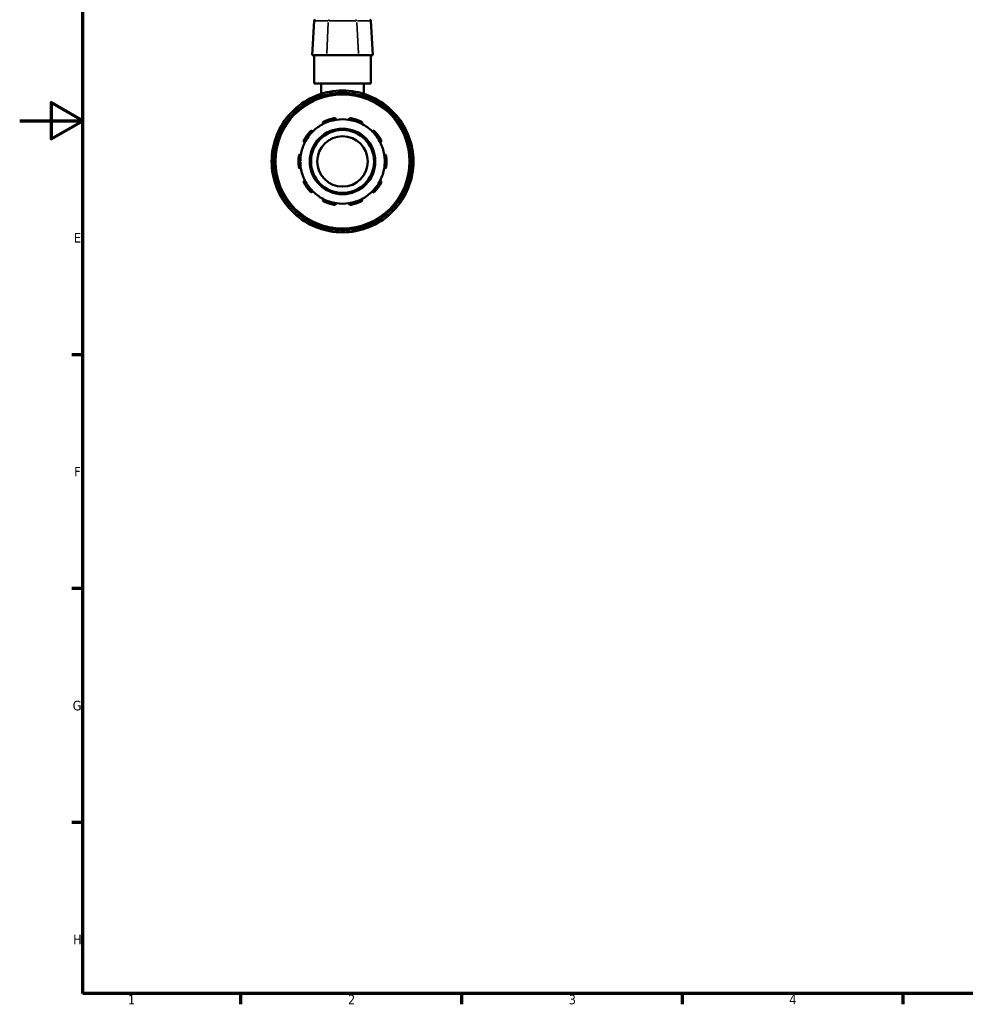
# Model space of a CAD drawing. Header units: millimetres. Extents: x 0 to 900, y -241 to 602.
# Tile 1 of 11: x 0 to 300, y 17 to 329. Entities that reach past the tile are written whole.
import ezdxf

# ---------------------------------------------------------------- set-up
doc = ezdxf.new("R2010")
doc.units = ezdxf.units.MM
for name, color, linetype, lineweight in [('Border (ANSI)', 7, 'Continuous', 70), ('Visible (ANSI)', 7, 'Continuous', 50), ('Visible Narrow (ANSI)', 7, 'Continuous', 35)]:
    doc.layers.add(name, color=color, linetype=linetype, lineweight=lineweight)
doc.styles.add('Note Text (ANSI)', font='tahoma.ttf')

# ---------------------------------------------------------------- blocks, each defined once
blk = doc.blocks.new('Borders Default Border')
at = {"layer": 'Border (ANSI)'}
for p, q in [((20, 222.75), (16.55, 222.75)), ((20, 148.5), (16.55, 148.5)), ((20, 74.25), (16.55, 74.25)), ((70.08, 20), (70.08, 16.55)), ((140.17, 20), (140.17, 16.55)), ((210.25, 20), (210.25, 16.55)), ((280.33, 20), (280.33, 16.55))]:
    blk.add_line(p, q, dxfattribs=at)
at = {"layer": 'Border (ANSI)', "flags": 128}
for points in [[(20, 20), (20, 574), (821, 574), (821, 20), (20, 20)], [(0, 297), (20, 297), (10, 302.77), (10, 291.23), (20, 297)]]:
    blk.add_lwpolyline(points, dxfattribs=at)
at = {"layer": 'Border (ANSI)', "char_height": 3.05, "attachment_point": 7, "style": 'Note Text (ANSI)'}
for s, insert in [('E', (17.21, 258.35)), ('F', (17.29, 184.1)), ('G', (16.81, 109.79)), ('H', (16.97, 35.6)), ('1', (34.35, 16.55)), ('2', (104.2, 16.55)), ('3', (174.26, 16.49)), ('4', (244.23, 16.55))]:
    blk.add_mtext(s, dxfattribs=dict(at, insert=insert))

msp = doc.modelspace()

# ---------------------------------------------------------------- linework, layer by layer
at = {"layer": 'Visible (ANSI)'}
for p, q in [((93.439, 328.713), (92.869, 317.842)), ((111.478, 328.713), (112.048, 317.842)), ((92.942, 317.842), (92.869, 317.842)), ((92.942, 317.842), (97.408, 317.842)), ((93.459, 308.842), (93.459, 317.842)), ((107.509, 317.842), (97.408, 317.842)), ((107.509, 317.842), (111.975, 317.842)), ((111.459, 308.842), (111.459, 317.842)), ((112.048, 317.842), (111.975, 317.842)), ((111.459, 308.842), (93.459, 308.842)), ((95.709, 308.842), (95.709, 305.556)), ((109.209, 308.842), (109.209, 305.556)), ((94.613, 304.431), (94.714, 304.256)), ((99.084, 305.427), (99.084, 305.629)), ((105.834, 305.629), (105.834, 305.427)), ((110.203, 304.256), (110.304, 304.431)), ((88.868, 300.881), (88.768, 301.056)), ((116.149, 301.056), (116.049, 300.881)), ((85.495, 297.783), (85.67, 297.683)), ((119.247, 297.683), (119.422, 297.783)), ((82.295, 291.837), (82.12, 291.938)), ((122.797, 291.938), (122.622, 291.837)), ((80.922, 287.467), (81.124, 287.467)), ((123.793, 287.467), (123.995, 287.467)), ((81.124, 280.717), (80.922, 280.717)), ((123.995, 280.717), (123.793, 280.717)), ((82.12, 276.247), (82.295, 276.348)), ((122.622, 276.348), (122.797, 276.247)), ((85.67, 270.502), (85.495, 270.401)), ((119.422, 270.401), (119.247, 270.502)), ((88.768, 267.129), (88.868, 267.303)), ((116.049, 267.303), (116.149, 267.129)), ((94.714, 263.928), (94.613, 263.754)), ((99.084, 262.556), (99.084, 262.758)), ((105.834, 262.758), (105.834, 262.556)), ((110.304, 263.754), (110.203, 263.928))]:
    msp.add_line(p, q, dxfattribs=at)
for radius in [21.6, 10.4, 10, 8]:
    msp.add_circle((102.459, 284.092), radius, dxfattribs=at)
for centre, radius, start, end in [((93.838, 328.692), 0.4, 90, 177), ((111.079, 328.692), 0.4, 3, 90), ((102.459, 284.092), 22.5, 79.54246, 100.45754), ((102.459, 284.092), 22.5, 109.54246, 130.45754), ((95.133, 304.731), 0.6, 109.54246, 210), ((102.459, 284.092), 22.5, 100.45754, 109.54246), ((98.484, 305.629), 0.6, 0, 100.45754), ((106.434, 305.629), 0.6, 79.54246, 180), ((102.459, 284.092), 22.5, 70.45754, 79.54246), ((102.459, 284.092), 22.5, 49.54246, 70.45754), ((109.784, 304.731), 0.6, 330, 70.45754), ((102.459, 284.092), 22.5, 130.45754, 139.54246), ((88.248, 300.756), 0.6, 30, 130.45754), ((116.669, 300.756), 0.6, 49.54246, 150), ((102.459, 284.092), 22.5, 40.45754, 49.54246), ((102.459, 284.092), 22.5, 139.54246, 160.45754), ((85.795, 298.303), 0.6, 139.54246, 240), ((102.459, 284.092), 13.4, 98.58368, 117.41632), ((102.459, 284.092), 14, 101.14938, 114.85062), ((102.459, 284.092), 13.4, 81.41632, 98.58368), ((102.459, 284.092), 13.4, 62.58368, 81.41632), ((102.459, 284.092), 14, 65.14938, 78.85062), ((119.122, 298.303), 0.6, 300, 40.45754), ((102.459, 284.092), 22.5, 19.54246, 40.45754), ((102.459, 284.092), 13.4, 117.41632, 134.58368), ((102.459, 284.092), 13.4, 45.41632, 62.58368), ((102.459, 284.092), 22.5, 160.45754, 169.54246), ((81.82, 291.418), 0.6, 60, 160.45754), ((102.459, 284.092), 14, 137.14938, 150.85062), ((102.459, 284.092), 13.4, 134.58368, 153.41632), ((102.459, 284.092), 13.4, 26.58368, 45.41632), ((102.459, 284.092), 14, 29.14938, 42.85062), ((123.097, 291.418), 0.6, 19.54246, 120), ((102.459, 284.092), 22.5, 10.45754, 19.54246), ((102.459, 284.092), 22.5, 169.54246, 190.45754), ((80.922, 288.067), 0.6, 169.54246, 270), ((102.459, 284.092), 13.4, 153.41632, 170.58368), ((102.459, 284.092), 13.4, 9.41632, 26.58368), ((123.995, 288.067), 0.6, 270, 10.45754), ((102.459, 284.092), 22.5, 349.54246, 10.45754), ((102.459, 284.092), 14, 173.14938, 186.85062), ((102.459, 284.092), 13.4, 170.58368, 189.41632), ((102.459, 284.092), 13.4, 350.58368, 9.41632), ((102.459, 284.092), 14, 353.14938, 6.85062), ((102.459, 284.092), 13.4, 189.41632, 206.58368), ((102.459, 284.092), 13.4, 333.41632, 350.58368), ((80.922, 280.117), 0.6, 90, 190.45754), ((102.459, 284.092), 22.5, 190.45754, 199.54246), ((102.459, 284.092), 22.5, 340.45754, 349.54246), ((123.995, 280.117), 0.6, 349.54246, 90), ((102.459, 284.092), 22.5, 199.54246, 220.45754), ((81.82, 276.767), 0.6, 199.54246, 300), ((102.459, 284.092), 14, 209.14938, 222.85062), ((102.459, 284.092), 13.4, 206.58368, 225.41632), ((102.459, 284.092), 13.4, 314.58368, 333.41632), ((102.459, 284.092), 14, 317.14938, 330.85062), ((102.459, 284.092), 22.5, 319.54246, 340.45754), ((123.097, 276.767), 0.6, 240, 340.45754), ((102.459, 284.092), 13.4, 225.41632, 242.58368), ((102.459, 284.092), 13.4, 242.58368, 261.41632), ((102.459, 284.092), 13.4, 278.58368, 297.41632), ((102.459, 284.092), 13.4, 297.41632, 314.58368), ((85.795, 269.882), 0.6, 120, 220.45754), ((102.459, 284.092), 22.5, 220.45754, 229.54246), ((102.459, 284.092), 14, 245.14938, 258.85062), ((102.459, 284.092), 13.4, 261.41632, 278.58368), ((102.459, 284.092), 14, 281.14938, 294.85062), ((102.459, 284.092), 22.5, 310.45754, 319.54246), ((119.122, 269.882), 0.6, 319.54246, 60), ((88.248, 267.429), 0.6, 229.54246, 330), ((102.459, 284.092), 22.5, 229.54246, 250.45754), ((102.459, 284.092), 22.5, 289.54246, 310.45754), ((116.669, 267.429), 0.6, 210, 310.45754), ((95.133, 263.454), 0.6, 150, 250.45754), ((102.459, 284.092), 22.5, 250.45754, 259.54246), ((98.484, 262.556), 0.6, 259.54246, 0), ((106.434, 262.556), 0.6, 180, 280.45754), ((102.459, 284.092), 22.5, 280.45754, 289.54246), ((109.784, 263.454), 0.6, 289.54246, 30), ((102.459, 284.092), 22.5, 259.54246, 280.45754)]:
    msp.add_arc(centre, radius, start, end, dxfattribs=at)
for points, knots in [([(99.751, 297.828), (99.793, 297.836), (99.836, 297.84), (99.921, 297.839), (99.963, 297.833), (100.083, 297.805), (100.156, 297.77), (100.282, 297.681), (100.34, 297.618), (100.421, 297.482), (100.447, 297.411), (100.459, 297.342)], [0.11313888, 0.11313888, 0.11313888, 0.11313888, 0.1258986, 0.1258986, 0.13865832, 0.13865832, 0.16417776, 0.16417776, 0.19522776, 0.19522776, 0.22438662, 0.22438662, 0.22438662, 0.22438662]), ([(104.459, 297.342), (104.47, 297.411), (104.496, 297.482), (104.577, 297.618), (104.635, 297.681), (104.761, 297.77), (104.834, 297.805), (104.954, 297.833), (104.996, 297.839), (105.081, 297.84), (105.124, 297.836), (105.166, 297.828)], [0.21573685, 0.21573685, 0.21573685, 0.21573685, 0.24489571, 0.24489571, 0.27594571, 0.27594571, 0.30146515, 0.30146515, 0.31422487, 0.31422487, 0.32698459, 0.32698459, 0.32698459, 0.32698459]), ([(92.195, 293.614), (92.224, 293.645), (92.256, 293.673), (92.326, 293.722), (92.363, 293.742), (92.477, 293.79), (92.556, 293.804), (92.71, 293.807), (92.795, 293.79), (92.94, 293.728), (93.003, 293.685), (93.052, 293.636)], [0.11313888, 0.11313888, 0.11313888, 0.11313888, 0.1258986, 0.1258986, 0.13865832, 0.13865832, 0.16417776, 0.16417776, 0.19522776, 0.19522776, 0.22438662, 0.22438662, 0.22438662, 0.22438662]), ([(96.288, 295.987), (96.258, 296.05), (96.236, 296.122), (96.222, 296.28), (96.232, 296.365), (96.282, 296.512), (96.32, 296.582), (96.401, 296.676), (96.432, 296.705), (96.499, 296.756), (96.536, 296.778), (96.575, 296.796)], [0.21573685, 0.21573685, 0.21573685, 0.21573685, 0.24489571, 0.24489571, 0.27594571, 0.27594571, 0.30146515, 0.30146515, 0.31422487, 0.31422487, 0.32698459, 0.32698459, 0.32698459, 0.32698459]), ([(108.342, 296.796), (108.381, 296.778), (108.418, 296.756), (108.486, 296.705), (108.516, 296.676), (108.597, 296.582), (108.635, 296.512), (108.685, 296.365), (108.695, 296.28), (108.681, 296.122), (108.659, 296.05), (108.629, 295.987)], [0.11313888, 0.11313888, 0.11313888, 0.11313888, 0.1258986, 0.1258986, 0.13865832, 0.13865832, 0.16417776, 0.16417776, 0.19522776, 0.19522776, 0.22438662, 0.22438662, 0.22438662, 0.22438662]), ([(111.865, 293.636), (111.915, 293.685), (111.977, 293.728), (112.122, 293.79), (112.207, 293.807), (112.361, 293.804), (112.44, 293.79), (112.554, 293.742), (112.591, 293.722), (112.661, 293.673), (112.693, 293.645), (112.722, 293.614)], [0.21573685, 0.21573685, 0.21573685, 0.21573685, 0.24489571, 0.24489571, 0.27594571, 0.27594571, 0.30146515, 0.30146515, 0.31422487, 0.31422487, 0.32698459, 0.32698459, 0.32698459, 0.32698459]), ([(90.475, 290.089), (90.414, 290.121), (90.354, 290.167), (90.25, 290.287), (90.207, 290.362), (90.162, 290.509), (90.151, 290.589), (90.161, 290.712), (90.169, 290.753), (90.194, 290.835), (90.211, 290.874), (90.232, 290.912)], [0.21573685, 0.21573685, 0.21573685, 0.21573685, 0.24489571, 0.24489571, 0.27594571, 0.27594571, 0.30146515, 0.30146515, 0.31422487, 0.31422487, 0.32698459, 0.32698459, 0.32698459, 0.32698459]), ([(114.685, 290.912), (114.706, 290.874), (114.723, 290.835), (114.748, 290.753), (114.756, 290.712), (114.766, 290.589), (114.755, 290.509), (114.71, 290.362), (114.667, 290.287), (114.563, 290.167), (114.503, 290.121), (114.442, 290.089)], [0.11313888, 0.11313888, 0.11313888, 0.11313888, 0.1258986, 0.1258986, 0.13865832, 0.13865832, 0.16417776, 0.16417776, 0.19522776, 0.19522776, 0.22438662, 0.22438662, 0.22438662, 0.22438662]), ([(88.558, 285.762), (88.564, 285.805), (88.573, 285.847), (88.601, 285.927), (88.619, 285.965), (88.683, 286.071), (88.739, 286.129), (88.862, 286.222), (88.94, 286.257), (89.095, 286.293), (89.17, 286.295), (89.239, 286.285)], [0.11313888, 0.11313888, 0.11313888, 0.11313888, 0.1258986, 0.1258986, 0.13865832, 0.13865832, 0.16417776, 0.16417776, 0.19522776, 0.19522776, 0.22438662, 0.22438662, 0.22438662, 0.22438662]), ([(115.678, 286.285), (115.747, 286.295), (115.822, 286.293), (115.977, 286.257), (116.055, 286.222), (116.179, 286.129), (116.234, 286.071), (116.298, 285.965), (116.316, 285.927), (116.344, 285.847), (116.354, 285.805), (116.359, 285.762)], [0.21573685, 0.21573685, 0.21573685, 0.21573685, 0.24489571, 0.24489571, 0.27594571, 0.27594571, 0.30146515, 0.30146515, 0.31422487, 0.31422487, 0.32698459, 0.32698459, 0.32698459, 0.32698459]), ([(89.239, 281.9), (89.17, 281.89), (89.095, 281.892), (88.94, 281.927), (88.862, 281.963), (88.739, 282.056), (88.683, 282.114), (88.619, 282.219), (88.601, 282.258), (88.573, 282.338), (88.564, 282.38), (88.558, 282.422)], [0.21573685, 0.21573685, 0.21573685, 0.21573685, 0.24489571, 0.24489571, 0.27594571, 0.27594571, 0.30146515, 0.30146515, 0.31422487, 0.31422487, 0.32698459, 0.32698459, 0.32698459, 0.32698459]), ([(116.359, 282.422), (116.354, 282.38), (116.344, 282.338), (116.316, 282.258), (116.298, 282.219), (116.234, 282.114), (116.179, 282.056), (116.055, 281.963), (115.977, 281.927), (115.822, 281.892), (115.747, 281.89), (115.678, 281.9)], [0.11313888, 0.11313888, 0.11313888, 0.11313888, 0.1258986, 0.1258986, 0.13865832, 0.13865832, 0.16417776, 0.16417776, 0.19522776, 0.19522776, 0.22438662, 0.22438662, 0.22438662, 0.22438662]), ([(90.232, 277.273), (90.211, 277.31), (90.194, 277.35), (90.169, 277.431), (90.161, 277.473), (90.151, 277.596), (90.162, 277.676), (90.207, 277.823), (90.25, 277.898), (90.354, 278.017), (90.414, 278.063), (90.475, 278.096)], [0.11313888, 0.11313888, 0.11313888, 0.11313888, 0.1258986, 0.1258986, 0.13865832, 0.13865832, 0.16417776, 0.16417776, 0.19522776, 0.19522776, 0.22438662, 0.22438662, 0.22438662, 0.22438662]), ([(114.442, 278.096), (114.503, 278.063), (114.563, 278.017), (114.667, 277.898), (114.71, 277.823), (114.755, 277.676), (114.766, 277.596), (114.756, 277.473), (114.748, 277.431), (114.723, 277.35), (114.706, 277.31), (114.685, 277.273)], [0.21573685, 0.21573685, 0.21573685, 0.21573685, 0.24489571, 0.24489571, 0.27594571, 0.27594571, 0.30146515, 0.30146515, 0.31422487, 0.31422487, 0.32698459, 0.32698459, 0.32698459, 0.32698459]), ([(93.052, 274.549), (93.003, 274.5), (92.94, 274.457), (92.795, 274.395), (92.71, 274.378), (92.556, 274.38), (92.477, 274.394), (92.363, 274.443), (92.326, 274.463), (92.256, 274.512), (92.224, 274.54), (92.195, 274.571)], [0.21573685, 0.21573685, 0.21573685, 0.21573685, 0.24489571, 0.24489571, 0.27594571, 0.27594571, 0.30146515, 0.30146515, 0.31422487, 0.31422487, 0.32698459, 0.32698459, 0.32698459, 0.32698459]), ([(96.575, 271.389), (96.536, 271.407), (96.499, 271.429), (96.432, 271.48), (96.401, 271.509), (96.32, 271.602), (96.282, 271.673), (96.232, 271.819), (96.222, 271.905), (96.236, 272.063), (96.258, 272.135), (96.288, 272.197)], [0.11313888, 0.11313888, 0.11313888, 0.11313888, 0.1258986, 0.1258986, 0.13865832, 0.13865832, 0.16417776, 0.16417776, 0.19522776, 0.19522776, 0.22438662, 0.22438662, 0.22438662, 0.22438662]), ([(108.629, 272.197), (108.659, 272.135), (108.681, 272.063), (108.695, 271.905), (108.685, 271.819), (108.635, 271.673), (108.597, 271.602), (108.516, 271.509), (108.486, 271.48), (108.418, 271.429), (108.381, 271.407), (108.342, 271.389)], [0.21573685, 0.21573685, 0.21573685, 0.21573685, 0.24489571, 0.24489571, 0.27594571, 0.27594571, 0.30146515, 0.30146515, 0.31422487, 0.31422487, 0.32698459, 0.32698459, 0.32698459, 0.32698459]), ([(112.722, 274.571), (112.693, 274.54), (112.661, 274.512), (112.591, 274.463), (112.554, 274.443), (112.44, 274.394), (112.361, 274.38), (112.207, 274.378), (112.122, 274.395), (111.977, 274.457), (111.915, 274.5), (111.865, 274.549)], [0.11313888, 0.11313888, 0.11313888, 0.11313888, 0.1258986, 0.1258986, 0.13865832, 0.13865832, 0.16417776, 0.16417776, 0.19522776, 0.19522776, 0.22438662, 0.22438662, 0.22438662, 0.22438662]), ([(100.459, 270.842), (100.447, 270.774), (100.421, 270.703), (100.34, 270.567), (100.282, 270.503), (100.156, 270.415), (100.083, 270.379), (99.963, 270.352), (99.921, 270.346), (99.836, 270.345), (99.793, 270.348), (99.751, 270.357)], [0.21573685, 0.21573685, 0.21573685, 0.21573685, 0.24489571, 0.24489571, 0.27594571, 0.27594571, 0.30146515, 0.30146515, 0.31422487, 0.31422487, 0.32698459, 0.32698459, 0.32698459, 0.32698459]), ([(105.166, 270.357), (105.124, 270.348), (105.081, 270.345), (104.996, 270.346), (104.954, 270.352), (104.834, 270.379), (104.761, 270.415), (104.635, 270.503), (104.577, 270.567), (104.496, 270.703), (104.47, 270.774), (104.459, 270.842)], [0.11313888, 0.11313888, 0.11313888, 0.11313888, 0.1258986, 0.1258986, 0.13865832, 0.13865832, 0.16417776, 0.16417776, 0.19522776, 0.19522776, 0.22438662, 0.22438662, 0.22438662, 0.22438662])]:
    msp.add_open_spline(points, degree=3, knots=knots, dxfattribs=at)
at = {"layer": 'Visible Narrow (ANSI)'}
for p, q in [((93.479, 328.17), (92.97, 318.386)), ((93.501, 328.713), (93.439, 328.713)), ((93.731, 328.713), (97.75, 328.713)), ((97.945, 328.17), (97.436, 318.386)), ((106.817, 328.713), (98.1, 328.713)), ((106.972, 328.17), (107.481, 318.386)), ((107.167, 328.713), (111.186, 328.713)), ((111.478, 328.713), (111.416, 328.713)), ((111.438, 328.17), (111.947, 318.386)), ((94.615, 304.432), (95.092, 304.707)), ((94.933, 305.294), (95.117, 304.775)), ((95.278, 304.48), (95.141, 304.718)), ((98.475, 305.675), (98.375, 306.217)), ((98.484, 305.613), (98.484, 305.339)), ((98.531, 305.629), (99.082, 305.629)), ((105.835, 305.629), (106.386, 305.629)), ((106.434, 305.339), (106.434, 305.613)), ((106.542, 306.217), (106.442, 305.675)), ((109.777, 304.718), (109.639, 304.48)), ((109.8, 304.775), (109.984, 305.294)), ((109.825, 304.707), (110.302, 304.432)), ((88.217, 300.792), (87.86, 301.211)), ((88.256, 300.743), (88.393, 300.505)), ((88.289, 300.779), (88.766, 301.055)), ((116.151, 301.055), (116.628, 300.779)), ((116.524, 300.505), (116.661, 300.743)), ((117.057, 301.211), (116.7, 300.792)), ((85.34, 298.691), (85.759, 298.333)), ((85.496, 297.785), (85.772, 298.262)), ((86.046, 298.158), (85.808, 298.295)), ((119.109, 298.295), (118.871, 298.158)), ((119.146, 298.262), (119.421, 297.785)), ((119.158, 298.333), (119.577, 298.691)), ((81.776, 291.434), (81.256, 291.618)), ((81.833, 291.41), (82.071, 291.273)), ((81.844, 291.459), (82.119, 291.936)), ((122.798, 291.936), (123.073, 291.459)), ((122.846, 291.273), (123.084, 291.41)), ((123.661, 291.618), (123.141, 291.434)), ((80.334, 288.176), (80.876, 288.076)), ((80.922, 287.469), (80.922, 288.02)), ((81.212, 288.067), (80.938, 288.067)), ((123.98, 288.067), (123.705, 288.067)), ((123.995, 288.02), (123.995, 287.469)), ((124.041, 288.076), (124.583, 288.176)), ((80.876, 280.109), (80.334, 280.009)), ((80.922, 280.164), (80.922, 280.716)), ((80.938, 280.117), (81.212, 280.117)), ((123.705, 280.117), (123.98, 280.117)), ((123.995, 280.716), (123.995, 280.164)), ((124.583, 280.009), (124.041, 280.109)), ((81.256, 276.567), (81.776, 276.751)), ((82.071, 276.912), (81.833, 276.774)), ((82.119, 276.249), (81.844, 276.726)), ((123.073, 276.726), (122.798, 276.249)), ((123.084, 276.774), (122.846, 276.912)), ((123.141, 276.751), (123.661, 276.567)), ((85.759, 269.851), (85.34, 269.494)), ((85.772, 269.923), (85.496, 270.4)), ((85.808, 269.889), (86.046, 270.027)), ((118.871, 270.027), (119.109, 269.889)), ((119.421, 270.4), (119.146, 269.923)), ((119.577, 269.494), (119.158, 269.851)), ((87.86, 266.974), (88.217, 267.393)), ((88.393, 267.68), (88.256, 267.442)), ((88.766, 267.13), (88.289, 267.405)), ((116.628, 267.405), (116.151, 267.13)), ((116.661, 267.442), (116.524, 267.68)), ((116.7, 267.393), (117.057, 266.974)), ((95.092, 263.477), (94.615, 263.753)), ((95.117, 263.41), (94.933, 262.89)), ((95.141, 263.467), (95.278, 263.705)), ((98.484, 262.846), (98.484, 262.571)), ((99.082, 262.556), (98.531, 262.556)), ((106.386, 262.556), (105.835, 262.556)), ((106.434, 262.571), (106.434, 262.846)), ((109.639, 263.705), (109.777, 263.467)), ((109.984, 262.89), (109.8, 263.41)), ((110.302, 263.753), (109.825, 263.477)), ((98.375, 261.968), (98.475, 262.51)), ((106.442, 262.51), (106.542, 261.968))]:
    msp.add_line(p, q, dxfattribs=at)
msp.add_circle((102.459, 284.092), 21.2, dxfattribs=at)
for start, end in [(112.00103, 127.99897), (100.91179, 109.08821), (82.00103, 97.99897), (70.91179, 79.08821), (52.00103, 67.99897), (130.91179, 139.08821), (40.91179, 49.08821), (142.00103, 157.99897), (22.00103, 37.99897), (160.91179, 169.08821), (10.91179, 19.08821), (172.00103, 187.99897), (352.00103, 7.99897), (190.91179, 199.08821), (340.91179, 349.08821), (202.00103, 217.99897), (322.00103, 337.99897), (220.91179, 229.08821), (310.91179, 319.08821), (232.00103, 247.99897), (292.00103, 307.99897), (250.91179, 259.08821), (280.91179, 289.08821), (262.00103, 277.99897)]:
    msp.add_arc((102.459, 284.092), 21.9, start, end, dxfattribs=at)
for centre, start_param, end_param in [((93.904, 328.692), 0.0759218, 1.4425146), ((98.37, 328.692), 0.0759218, 1.4425146), ((106.548, 328.692), 4.8406707, 6.2072635), ((111.013, 328.692), 4.8406707, 6.2072635)]:
    msp.add_ellipse(centre, major_axis=(0, 0.4), ratio=0.992371, start_param=start_param, end_param=end_param, dxfattribs=at)

# ---------------------------------------------------------------- block references
msp.add_blockref('Borders Default Border', (0, 0))

doc.saveas('drawing.dxf')
